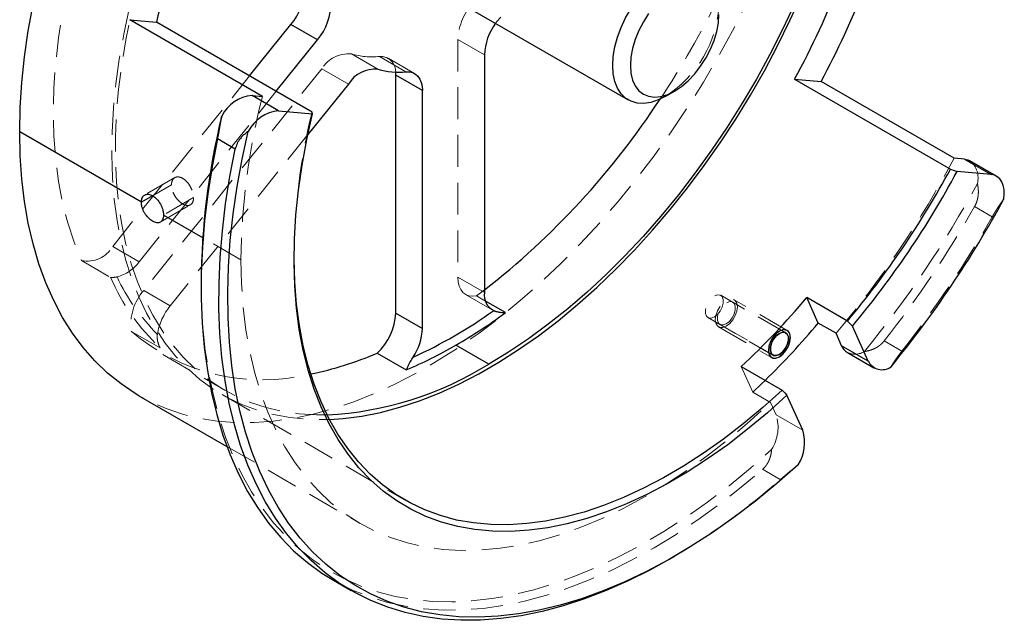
# Model space of a CAD drawing. Header units: millimetres. Extents: x 27 to 218, y 20 to 180.
# Tile 3 of 7: x 27 to 66, y 131 to 155. Entities that reach past the tile are written whole.
import ezdxf

# ---------------------------------------------------------------- set-up
doc = ezdxf.new("R2010")
doc.units = ezdxf.units.MM
doc.linetypes.add('HIDDEN', pattern=[1.905, 1.27, -0.635])

msp = doc.modelspace()

# ---------------------------------------------------------------- linework, layer by layer
at = {"color": 7, "linetype": 'Continuous', "lineweight": 25}
for p, q in [((43.81249989, 155.66026602), (51.2371211, 151.37412343)), ((36.62654356, 151.51489506), (31.3232427, 154.57642548)), ((31.3232427, 154.57642548), (32.38648368, 154.48135571)), ((38.60902336, 150.88916002), (32.38648368, 154.48135571)), ((36.11414759, 152.32942114), (37.76268096, 154.38018099)), ((38.82334114, 153.7678749), (37.76268096, 154.38018099)), ((37.17480776, 151.71711506), (38.82334114, 153.7678749)), ((45.48915469, 153.17185072), (45.48915469, 143.67824042)), ((41.95362078, 152.35544261), (41.94764342, 152.48184078)), ((43.01428095, 151.74313653), (41.95362078, 152.35544261)), ((41.95362078, 142.8618323), (41.95362078, 152.35544261)), ((40.060778, 152.0072242), (38.43762728, 149.98804013)), ((57.88471891, 152.20142925), (64.10725859, 148.60923356)), ((57.88471891, 152.20142925), (58.94795989, 152.10635948)), ((64.25126075, 149.04482906), (58.94795989, 152.10635948)), ((37.26931286, 150.93995472), (36.20865269, 151.5522608)), ((36.20865269, 151.5522608), (36.62654356, 151.51489506)), ((43.01428095, 142.24952622), (43.01428095, 151.74313653)), ((52.73734397, 151.52284665), (53.0908399, 151.72698185)), ((37.26931286, 150.93995472), (38.62516914, 150.81872073)), ((31.7889608, 147.2879286), (26.92760168, 150.09433149)), ((35.54023296, 149.41294231), (34.83312618, 149.82114637)), ((64.66915163, 149.00746332), (64.25126075, 149.04482906)), ((64.66915163, 149.00746332), (65.7298118, 148.39515724)), ((65.94942076, 148.32735986), (64.88876059, 148.93966595)), ((65.7298118, 148.39515724), (64.37395552, 148.51639122)), ((32.23691124, 147.54652489), (31.7889608, 147.2879286)), ((34.24073189, 145.87255128), (32.67284428, 146.77767353)), ((34.17544619, 144.07332163), (34.17544619, 143.8692196)), ((46.33541033, 142.88070397), (45.53720703, 143.34149693)), ((59.99396961, 142.54424233), (58.36762255, 143.4831125)), ((58.82952884, 142.46204232), (58.36762255, 143.4831125)), ((41.95362078, 142.8618323), (43.01428095, 142.24952622)), ((59.53663562, 142.05383826), (58.82952884, 142.46204232)), ((59.76137857, 141.55703115), (59.53663562, 142.05383826)), ((60.82203874, 140.94472507), (60.18974702, 142.34244195)), ((41.20843091, 141.26226198), (42.37015685, 140.59161187)), ((45.66593138, 140.82529945), (44.35278359, 141.58336353)), ((60.82203874, 140.94472507), (59.76137857, 141.55703115)), ((59.99136175, 141.29236988), (61.05202192, 140.68006379)), ((55.75449662, 140.72468045), (57.38084221, 139.78581112)), ((31.69199222, 139.56390094), (35.2014774, 137.53791827)), ((58.20891281, 138.18629302), (57.57662109, 139.5840099)), ((52.91670644, 133.05012035), (53.0934544, 133.15218795)), ((39.45770527, 132.19417707), (40.16481205, 131.78597302))]:
    msp.add_line(p, q, dxfattribs=at)
at = {"color": 7, "linetype": 'HIDDEN', "lineweight": 18}
for p, q in [((44.42849452, 153.78415681), (45.48915469, 153.17185072)), ((44.42849452, 153.78415681), (44.42849452, 144.2905465)), ((40.17643787, 153.20932906), (41.23709804, 152.59702298)), ((42.35916732, 152.49669308), (41.29850715, 153.10899916)), ((42.70355983, 152.42990374), (41.64289966, 153.04220982)), ((39.00011783, 152.61953028), (31.88029579, 143.76253935)), ((39.00011783, 152.61953028), (40.060778, 152.0072242)), ((30.64285893, 145.52319006), (36.11414759, 152.32942114)), ((31.7035191, 144.91088397), (37.17480776, 151.71711506)), ((38.43762728, 149.98804013), (32.94095596, 143.15023327)), ((33.12373838, 148.26989252), (31.91754405, 147.57357135)), ((32.99104233, 147.9818755), (32.23691124, 147.54652489)), ((32.54249326, 146.49101028), (33.74868759, 147.18733144)), ((33.87492581, 147.47162043), (32.67284428, 146.77767353)), ((65.07240631, 147.11729905), (65.77951309, 146.70909499)), ((35.76643645, 144.99178079), (34.24073189, 145.87255128)), ((30.64285893, 145.52319006), (31.7035191, 144.91088397)), ((37.88775679, 145.15506238), (37.88775679, 144.99178076)), ((29.39327547, 144.96236043), (30.55500141, 144.29171032)), ((45.48915469, 143.67824042), (44.42849452, 144.2905465)), ((32.94095596, 143.15023327), (31.88029579, 143.76253935)), ((44.73921564, 143.60377929), (45.79987581, 142.99147321)), ((45.17368439, 143.55135408), (45.48915469, 143.78628069)), ((57.53217191, 142.07273506), (54.93355449, 143.57288496)), ((45.53720703, 143.34149693), (45.17368439, 143.55135408)), ((57.53217191, 142.07273506), (55.41085157, 143.29734723)), ((57.58841734, 142.17016556), (55.467097, 143.39477772)), ((54.42109614, 142.68518488), (57.01971356, 141.18503497)), ((54.89839322, 142.40964714), (57.01971356, 141.18503497)), ((32.53762815, 141.4707881), (31.37590221, 142.14143821)), ((54.84214779, 142.31221664), (56.96346813, 141.08760448)), ((62.1696473, 141.34437367), (61.46254051, 141.75257772)), ((32.64191502, 141.20939378), (35.11678875, 139.78067958)), ((55.75449662, 140.72468045), (56.21640291, 139.70361027)), ((56.92350969, 139.29540621), (56.21640291, 139.70361027)), ((35.01679688, 139.60746981), (42.29999673, 135.40296803)), ((57.14825264, 138.7985991), (56.92350969, 139.29540621)), ((57.14825264, 138.7985991), (58.20891281, 138.18629302)), ((35.2014774, 137.53791827), (40.53082699, 134.46135024)), ((56.60375949, 136.62361813), (57.31086627, 136.21541407))]:
    msp.add_line(p, q, dxfattribs=at)
at = {"color": 7, "linetype": 'HIDDEN', "lineweight": 18, "flags": 128}
for points in [[(39.20877096, 138.79478229), (38.7864529, 138.7946734), (38.09158146, 138.83800658), (37.41818034, 138.93581046), (36.76815837, 139.08780781), (36.14335811, 139.29356777), (35.54555061, 139.55250709), (34.97643043, 139.86389179), (34.43761081, 140.2268392), (33.93061907, 140.64032052), (33.45689236, 141.10316369), (33.01777349, 141.61405672), (32.6145072, 142.17155144), (32.2482366, 142.77406756), (31.9199999, 143.41989719), (31.63072754, 144.10720966), (31.38123949, 144.8340567), (31.17224295, 145.59837799), (31.00433035, 146.39800697), (30.87797765, 147.23067701), (30.79354301, 148.09402782), (30.75126577, 148.98561213), (30.75126577, 149.90290265), (30.79354301, 150.84329922), (30.87797765, 151.80413619), (31.00433035, 152.78268995), (31.17224295, 153.7761867), (31.38123949, 154.78181025), (31.63072754, 155.79671006), (31.9199999, 156.81800929), (32.2482366, 157.84281294), (32.6145072, 158.86821611), (33.01777349, 159.89131218), (33.45689236, 160.90920106), (33.93061907, 161.91899745), (34.43761081, 162.91783896), (34.97643043, 163.90289427), (35.54555061, 164.87137114), (36.14335811, 165.82052431), (36.76815837, 166.7476633), (37.41818034, 167.65016004), (38.09158146, 168.5254563), (38.7864529, 169.37107096), (39.50082496, 170.18460703), (40.23267269, 170.96375846), (40.97992158, 171.70631666), (41.74045347, 172.41017677), (42.51211256, 173.07334361), (43.29271149, 173.69393737), (44.08003757, 174.27019891), (44.87185903, 174.80049475), (45.66593138, 175.28332171)], [(44.94660349, 175.01152348), (44.15235733, 174.48481685), (43.36234351, 173.91216644), (42.57877108, 173.29517355), (41.80383113, 172.63556343), (41.03969056, 171.93518051), (40.2884861, 171.19598324), (39.55231832, 170.4200386), (38.83324571, 169.60951632), (38.13327898, 168.76668283), (37.45437542, 167.89389488), (36.7984334, 166.99359303), (36.1672871, 166.06829472), (35.56270136, 165.12058733), (34.98636675, 164.15312088), (34.43989486, 163.16860065), (33.92481374, 162.16977959), (33.4425637, 161.15945066), (32.99449322, 160.14043899), (32.58185522, 159.11559399), (32.20580354, 158.08778138), (31.8673897, 157.05987518), (31.56756001, 156.03474966), (31.30715286, 155.01527134), (31.08689641, 154.00429092), (30.90740655, 153.00463537), (30.76918519, 152.01909995), (30.67261881, 151.05044048), (30.61797745, 150.10136556), (30.6054139, 149.17452905), (30.63496329, 148.2725226), (30.70654298, 147.39786846), (30.81995283, 146.55301237), (30.97487572, 145.74031676), (31.17087843, 144.96205413), (31.40741291, 144.22040069), (31.68381773, 143.51743028), (31.99932001, 142.8551086), (32.35303751, 142.23528764), (32.74398117, 141.6597006), (33.1710578, 141.12995694), (33.63307319, 140.64753797), (34.12873543, 140.21379265), (34.65665853, 139.82993384), (35.21536628, 139.49703489), (35.80329641, 139.21602669), (36.4188049, 138.98769499), (37.06017065, 138.81267828), (37.72560024, 138.69146593), (38.41323296, 138.62439689), (39.12114602, 138.61165871), (39.30017773, 138.61693655)], [(59.45451362, 168.87171806), (59.43294974, 167.8924759), (59.36831528, 166.89093339), (59.26078164, 165.86974643), (59.11063398, 164.83162304), (58.91827047, 163.77931613), (58.68420122, 162.71561622), (58.40904693, 161.64334406), (58.09353728, 160.56534313), (57.73850893, 159.48447208), (57.34490335, 158.40359719), (56.91376431, 157.32558475), (56.44623513, 156.25329345), (55.9435556, 155.18956682), (55.40705873, 154.13722567), (54.83816723, 153.09906062), (54.23838969, 152.07782469), (53.6093166, 151.07622603), (52.95261617, 150.09692068), (52.27002984, 149.14250559), (51.56336771, 148.2155117), (50.83450372, 147.31839723), (50.08537068, 146.45354116), (49.31795516, 145.62323694), (48.53429221, 144.82968639), (47.73645997, 144.07499386), (46.92657413, 143.36116065), (46.10678238, 142.69007973), (45.27925865, 142.06353069), (44.44619738, 141.48317501), (43.60980771, 140.95055169), (42.77230759, 140.46707316), (41.93591792, 140.03402152), (41.10285665, 139.65254514), (40.27533292, 139.32365562), (39.45554117, 139.04822513), (38.64565533, 138.82698405), (37.84782309, 138.66051908), (37.06416014, 138.54927165), (36.29674462, 138.49353677), (35.54761158, 138.49346224), (34.81874759, 138.54904826), (34.11208546, 138.66014742), (33.42949913, 138.8264651), (32.7727987, 139.04756027), (32.14372561, 139.32284662), (31.69199222, 139.56390094)], [(29.39327547, 158.0731089), (29.09834448, 157.00468666), (28.84721896, 155.94396804), (28.6406795, 154.89425013), (28.47936809, 153.85879586), (28.36378617, 152.84082382), (28.29429299, 151.84349824), (28.27110457, 150.86991919), (28.29429299, 149.92311292), (28.36378617, 149.00602246), (28.47936809, 148.12149847), (28.6406795, 147.27229039), (28.84721896, 146.46103788), (29.09834448, 145.6902626), (29.39327547, 144.96236043)], [(45.93889796, 154.43272255), (46.00481132, 154.52028561), (46.14426832, 154.68178537)], [(35.76643645, 144.99178079), (35.7885238, 144.02608145), (35.85472588, 143.08850665), (35.96486286, 142.18160304), (36.11863559, 141.30783393), (36.3156264, 140.46957266), (36.55530021, 139.66909611), (36.83700602, 138.90857853), (37.15997868, 138.19008563), (37.52334091, 137.51556898), (37.92610577, 136.8868607), (38.36717926, 136.30566848), (38.84536334, 135.77357095), (39.35935917, 135.29201339), (39.90777063, 134.86230381), (40.48910814, 134.48560938), (41.10179266, 134.16295328), (41.74416004, 133.89521191), (42.41446546, 133.6831125), (43.11088826, 133.52723115), (43.83153681, 133.42799127), (44.57445369, 133.38566242), (45.337621, 133.40035956), (46.11896582, 133.47204278), (46.91636586, 133.60051737), (47.72765524, 133.78543438), (48.55063034, 134.02629152), (49.38305578, 134.32243459), (50.22267055, 134.6730592), (51.06719409, 135.07721298), (51.91433251, 135.53379819), (52.7617848, 136.04157463), (53.60724914, 136.5991631), (54.44842907, 137.20504908), (55.28303978, 137.85758685), (56.1088143, 138.555004), (56.92350969, 139.29540621)], [(34.17544619, 144.07332163), (34.18854424, 143.29128734), (34.24342966, 142.31506754), (34.34098911, 141.36779556), (34.48098852, 140.45174415), (34.66309201, 139.56911115), (34.88686266, 138.72201419), (35.15176359, 137.91248567), (35.45715924, 137.14246784), (35.8023169, 136.41380817), (36.18640844, 135.72825488), (36.60851233, 135.08745278), (37.06761585, 134.49293932), (37.56261751, 133.94614087), (38.09232965, 133.44836934), (38.65548139, 133.000819), (39.25072158, 132.60456363), (39.8766221, 132.26055395), (40.53168126, 131.96961531), (41.21432741, 131.73244576), (41.92292272, 131.54961431), (42.6557671, 131.42155963), (43.41110229, 131.34858894), (44.18711603, 131.33087733), (44.9819465, 131.36846729), (45.79368669, 131.46126862), (46.62038906, 131.60905868), (47.46007013, 131.81148289), (48.31071532, 132.06805557), (49.17028371, 132.37816115), (50.036713, 132.74105561), (50.9079244, 133.15586828), (51.78182768, 133.62160392), (52.65632613, 134.13714512), (53.52932161, 134.70125497), (54.3987196, 135.31258004), (55.2624342, 135.9696536), (56.11839314, 136.67089918), (56.96454278, 137.41463432)], [(44.42849452, 144.2905465), (44.44180645, 144.10478984), (44.48140809, 143.93906553), (44.5463054, 143.79753345), (44.63486938, 143.68374623), (44.74487695, 143.60056005), (44.8735668, 143.550063), (45.01770866, 143.53352262), (45.17368439, 143.55135408)], [(54.67732531, 142.71055776), (54.80127076, 142.8073472), (54.91026655, 142.94293693), (54.99116619, 143.10097282), (55.03421199, 143.26239342), (55.03421199, 143.40772901), (54.99116619, 143.51944998), (54.91026655, 143.58408114), (54.80127076, 143.59382701), (54.67732531, 143.54751209), (54.55337987, 143.45072265), (54.44438408, 143.31513292), (54.36348444, 143.15709702), (54.32043864, 142.99567643), (54.32043864, 142.85034083), (54.36348444, 142.73861986), (54.44438408, 142.6739887), (54.55337987, 142.66424284), (54.67732531, 142.71055776)], [(55.15462239, 142.34315918), (55.2911899, 142.44697564), (55.41438923, 142.59058527), (55.51216077, 142.75993054), (55.57493396, 142.93843477), (55.59656413, 143.10862472), (55.57493396, 143.25384101), (55.51216077, 143.35986885), (55.41438923, 143.41632951), (55.2911899, 143.41769622), (55.15462239, 143.36383519), (55.01805488, 143.26001873), (54.89485556, 143.1164091), (54.79708402, 142.94706383), (54.73431082, 142.7685596), (54.71268065, 142.59836965), (54.73431082, 142.45315336), (54.79708402, 142.34712552), (54.89485556, 142.29066486), (55.01805488, 142.28929815), (55.15462239, 142.34315918)], [(55.15462239, 142.43502002), (55.27856783, 142.53180946), (55.38756362, 142.66739919), (55.46846327, 142.82543508), (55.51150906, 142.98685568), (55.51150906, 143.13219127), (55.46846327, 143.24391225), (55.38756362, 143.3085434), (55.27856783, 143.31828927), (55.15462239, 143.27197435), (55.03067695, 143.17518491), (54.92168116, 143.03959518), (54.84078152, 142.88155929), (54.79773572, 142.72013869), (54.79773572, 142.5748031), (54.84078152, 142.46308212), (54.92168116, 142.39845097), (55.03067695, 142.3887051), (55.15462239, 142.43502002)], [(56.70654043, 140.17507726), (56.55281199, 140.02505048), (56.21640291, 139.70361027)], [(39.45770527, 132.19417707), (39.61048541, 132.10806764), (40.25160124, 131.78968832), (40.92090188, 131.52432759), (41.61680942, 131.31261105), (42.33768321, 131.15503784), (43.08182375, 131.05197945), (43.84747667, 131.00367884), (44.63283692, 131.01024988), (45.43605294, 131.07167709), (46.25523111, 131.18781565), (47.08844016, 131.35839174), (47.93371576, 131.58300323), (48.78906511, 131.86112059), (49.65247168, 132.19208812), (50.52189992, 132.57512556), (51.39530011, 133.00932988), (52.27061316, 133.4936774), (53.14577545, 134.02702625), (54.01872374, 134.60811903), (54.8874, 135.23558577), (55.74975627, 135.90794718), (56.60375949, 136.62361813)]]:
    msp.add_lwpolyline(points, dxfattribs=at)
at = {"color": 7, "linetype": 'Continuous', "lineweight": 25, "flags": 128}
for points in [[(52.73734397, 151.52284665), (52.7369992, 151.52264758), (52.43510383, 151.37330073), (52.13935419, 151.27686139), (51.85577088, 151.2352928), (51.59012683, 151.24944117), (51.3478298, 151.31901848), (51.13381225, 151.44260835), (50.95243096, 151.61769483), (50.80737834, 151.84071367), (50.70160723, 152.10712486), (50.63727083, 152.41150502), (50.61567885, 152.74765785), (50.63727083, 153.10874026), (50.70160723, 153.48740164), (50.80737834, 153.87593355), (50.95243096, 154.26642658), (51.13381225, 154.65093144), (51.3478298, 155.02162071), (51.59012683, 155.37094822), (51.85577088, 155.69180268), (52.13935419, 155.97765242), (52.43510383, 156.22267835), (52.7369992, 156.42189246)], [(39.30017773, 138.61693655), (39.84735992, 138.65328699), (40.58984399, 138.74916535), (41.34652206, 138.89902567), (42.11527826, 139.10244891), (42.89396298, 139.35886625), (43.6803988, 139.66756069), (44.47238666, 140.02766903), (45.26771197, 140.43818433), (46.0641508, 140.89795868), (46.85947611, 141.40570644), (47.65146397, 141.96000782), (48.43789979, 142.55931285), (49.2165845, 143.20194574), (49.98534071, 143.88610952), (50.74201878, 144.6098911), (51.48450285, 145.37126661), (52.21071675, 146.16810705), (52.91862981, 146.99818426), (53.60626253, 147.85917713), (54.27169212, 148.74867813), (54.91305787, 149.66419998), (55.52856636, 150.60318265), (56.11649649, 151.56300053), (56.67520424, 152.54096971), (57.20312734, 153.53435556), (57.69878958, 154.54038033), (58.16080497, 155.55623092)], [(26.92760168, 150.09433149), (26.94916556, 151.07357365), (27.01380002, 152.07511616), (27.12133366, 153.09630312), (27.27148132, 154.13442651), (27.46384483, 155.18673342)], [(57.87497041, 155.1994201), (57.40124369, 154.18962371), (56.89425196, 153.1907822), (56.35543234, 152.20572688), (55.78631216, 151.23725002), (55.18850466, 150.28809685), (54.56370439, 149.36095786), (53.91368242, 148.45846112), (53.24028131, 147.58316486), (52.54540987, 146.7375502), (51.83103781, 145.92401412), (51.09919008, 145.14486269), (50.35194119, 144.4023045), (49.5914093, 143.69844439), (48.81975021, 143.03527755), (48.03915128, 142.41468379), (47.2518252, 141.83842225), (46.46000374, 141.30812641), (45.66593138, 140.82529945)], [(52.05148524, 154.81981567), (51.84055259, 154.49001221), (51.66039908, 154.14243456), (51.5154607, 153.78564123), (51.40930631, 153.42841764), (51.34454978, 153.07955984), (51.32278563, 152.74765785), (51.34454978, 152.44088421), (51.40930631, 152.1667927), (51.5154607, 151.93213237), (51.66039908, 151.74268133), (51.84055259, 151.60310449), (52.05148524, 151.5168387), (52.28800318, 151.48600811), (52.54428256, 151.51137187), (52.81401291, 151.59230544), (53.09055259, 151.72681596), (53.36709226, 151.91159135), (53.63682262, 152.14208182), (53.89310199, 152.41261192), (54.12961993, 152.71652032), (54.34055259, 153.04632377), (54.52070609, 153.39390142), (54.66564448, 153.75069476), (54.77179887, 154.10791834), (54.8365554, 154.45677615), (54.85831954, 154.78867813)], [(42.35916732, 152.49669308), (42.49862432, 152.49620694), (42.62627649, 152.46614661), (42.73935887, 152.40716319), (42.83542208, 152.32053428), (42.91238538, 152.20813625), (42.96858175, 152.07240367), (43.00279395, 151.91627652), (43.01428095, 151.74313653)], [(57.57662109, 139.5840099), (56.79718956, 138.88212496), (56.00725179, 138.22243359), (55.20904681, 137.60680563), (54.4048371, 137.03698604), (53.59690213, 136.51458995), (52.78753194, 136.04109804), (51.97902065, 135.61785242), (51.17365992, 135.24605273), (50.37373251, 134.92675283), (49.58150576, 134.66085774), (48.79922518, 134.44912113), (48.0291081, 134.29214316), (47.27333736, 134.19036877), (46.53405517, 134.14408643), (45.81335695, 134.15342733), (45.1132855, 134.21836498), (44.43582511, 134.33871534), (43.78289601, 134.51413727), (43.15634888, 134.74413355), (42.55795963, 135.02805227), (41.98942436, 135.36508868), (41.45235454, 135.75428747), (40.94827248, 136.19454549), (40.47860695, 136.68461484), (40.04468919, 137.22310646), (39.64774912, 137.80849403), (39.28891184, 138.4391183), (38.96919446, 139.11319181), (38.68950318, 139.82880393), (38.45063078, 140.58392631), (38.25325432, 141.3764186), (38.09793327, 142.20403454), (37.98510785, 143.06442829), (37.91509789, 143.95516113), (37.8881018, 144.87370832), (37.90419611, 145.8174663), (37.9633352, 146.78376005), (38.06535145, 147.76985067), (38.2099557, 148.77294315), (38.39673807, 149.79019428), (38.62516914, 150.81872073)], [(38.62516914, 150.81872073), (38.61610929, 150.85821765), (38.60902336, 150.88916002)], [(31.69199222, 139.56390094), (31.54394807, 139.65159414), (30.97505657, 140.03293104), (30.4385597, 140.4658461), (29.93588017, 140.94919129), (29.46835099, 141.48168488), (29.03721195, 142.06191479), (28.64360637, 142.68834235), (28.28857802, 143.35930639), (27.97306837, 144.07302763), (27.69791408, 144.82761341), (27.46384483, 145.62106271), (27.27148132, 146.45127144), (27.12133366, 147.31603804), (27.01380002, 148.2130693), (26.94916556, 149.13998646), (26.92760168, 150.09433149)], [(58.02520295, 136.80232824), (57.17905331, 136.0585931), (56.32309437, 135.35734752), (55.45937977, 134.70027395), (54.58998178, 134.08894889), (53.7169863, 133.52483904), (52.84248786, 133.00929784), (51.96858458, 132.5435622), (51.09737317, 132.12874953), (50.23094388, 131.76585507), (49.37137549, 131.45574949), (48.52073031, 131.1991768), (47.68104923, 130.9967526), (46.85434687, 130.84896254), (46.04260667, 130.7561612), (45.2477762, 130.71857125), (44.47176246, 130.73628286), (43.71642728, 130.80925354), (42.98358289, 130.93730823), (42.27498758, 131.12013967), (41.59234143, 131.35730923), (40.93728227, 131.64824786), (40.31138175, 131.99225755), (39.71614156, 132.38851292), (39.15298982, 132.83606326), (38.62327768, 133.33383479), (38.12827603, 133.88063324), (37.6691725, 134.4751467), (37.24706861, 135.11594879), (36.86297707, 135.80150208), (36.51781941, 136.53016176), (36.21242376, 137.30017958), (35.94752283, 138.1097081), (35.72375218, 138.95680506), (35.54164869, 139.83943807), (35.40164928, 140.75548948), (35.30408983, 141.70276145), (35.24920441, 142.67898126), (35.23712471, 143.68180671), (35.26787971, 144.70883179), (35.34139562, 145.75759241), (35.45749606, 146.82557235), (35.61590247, 147.91020925), (35.81623481, 149.00890081), (36.05801241, 150.11901101)], [(34.83312618, 149.82114637), (34.61937621, 148.71734889), (34.44708938, 147.62666199), (34.31667186, 146.55165702), (34.22843111, 145.49486839), (34.18257518, 144.45878754), (34.17921217, 143.44585708), (34.21835001, 142.45846507), (34.29989643, 141.49893935), (34.42365918, 140.56954205), (34.58934648, 139.6724643), (34.79656771, 138.80982099), (35.04483433, 137.98364588), (35.33356105, 137.19588672), (35.66206717, 136.44840069), (36.02957821, 135.74295005), (36.43522775, 135.08119794), (36.87805944, 134.46470448), (37.35702928, 133.8949231), (37.87100807, 133.37319708), (38.41878407, 132.90075642), (38.99906587, 132.47871495), (39.45770527, 132.19417707)], [(52.91670644, 133.05012035), (52.10240689, 132.60112582), (51.2290067, 132.16692151), (50.35957846, 131.78388407), (49.49617189, 131.45291653), (48.64082254, 131.17479918), (47.79554695, 130.95018768), (46.96233789, 130.77961159), (46.14315972, 130.66347304), (45.3399437, 130.60204583), (44.55458346, 130.59547478), (43.78893053, 130.64377539), (43.04478999, 130.74683379), (42.3239162, 130.90440699), (41.62800866, 131.11612353), (40.95870802, 131.38148426), (40.31759219, 131.69986358), (39.70617265, 132.07051089), (39.12589086, 132.49255237), (38.57811485, 132.96499302), (38.06413607, 133.48671904), (37.58516622, 134.05650043), (37.14233453, 134.67299389), (36.73668499, 135.334746), (36.36917395, 136.04019664), (36.04066783, 136.78768266), (35.75194111, 137.57544182), (35.50367449, 138.40161694), (35.29645326, 139.26426024), (35.13076596, 140.161338), (35.00700321, 141.0907353), (34.92545679, 142.05026102), (34.88631895, 143.03765303), (34.88968196, 144.05058348), (34.93553789, 145.08666434), (35.02377864, 146.14345297), (35.15419616, 147.21845793), (35.32648299, 148.30914483), (35.54023296, 149.41294231)], [(64.66915163, 149.00746332), (64.80261074, 148.97909662), (64.88876059, 148.93966595)], [(64.10725859, 148.60923356), (64.25642466, 148.5573077), (64.37395552, 148.51639122)], [(66.24421083, 147.41991), (66.25990922, 147.61480542), (66.25096418, 147.79607065), (66.21758357, 147.95949322), (66.16054314, 148.10127535), (66.08116846, 148.21812212), (65.98130413, 148.30731813), (65.86327092, 148.36679053), (65.7298118, 148.39515724)], [(57.38084221, 139.78581112), (56.60950082, 139.09202007), (55.82781177, 138.43994849), (55.03798483, 137.83143975), (54.24225282, 137.26821409), (53.44286523, 136.7518637), (52.64208187, 136.28384829), (51.84216653, 135.8654909), (51.04538052, 135.49797421), (50.25397631, 135.18233717), (49.47019115, 134.91947207), (48.69624078, 134.71012202), (47.93431309, 134.55487884), (47.18656203, 134.45418138), (46.45510144, 134.40831432), (45.74199912, 134.41740732), (45.04927098, 134.48143468), (44.37887532, 134.60021539), (43.73270732, 134.77341367), (43.11259365, 135.00053989), (42.52028734, 135.28095198), (41.95746281, 135.61385723), (41.42571114, 135.99831454), (40.92653556, 136.43323706), (40.46134721, 136.9173953), (40.03146116, 137.44942055), (39.63809266, 138.02780883), (39.28235376, 138.65092505), (38.9652501, 139.3170077), (38.68767812, 140.02417379), (38.45042251, 140.77042421), (38.25415396, 141.55364936), (38.09942733, 142.37163508), (37.98668001, 143.22206898), (37.91623074, 144.10254693), (37.88827867, 145.01057987), (37.88792195, 145.07370769)], [(60.18974702, 142.34244195), (60.08002242, 142.45554114), (59.99396961, 142.54424233)], [(57.27594274, 141.11854701), (57.41251024, 141.22236347), (57.53570957, 141.3659731), (57.63348111, 141.53531837), (57.69625431, 141.7138226), (57.71788447, 141.88401255), (57.69625431, 142.02922884), (57.63348111, 142.13525668), (57.53570957, 142.19171734), (57.41251024, 142.19308405), (57.27594274, 142.13922302), (57.13937523, 142.03540656), (57.0161759, 141.89179693), (56.91840436, 141.72245166), (56.85563117, 141.54394743), (56.834001, 141.37375748), (56.85563117, 141.22854119), (56.91840436, 141.12251335), (57.0161759, 141.06605269), (57.13937523, 141.06468598), (57.27594274, 141.11854701)], [(57.27594274, 141.21040785), (57.39988818, 141.30719729), (57.50888397, 141.44278702), (57.58978361, 141.60082291), (57.63282941, 141.76224351), (57.63282941, 141.9075791), (57.58978361, 142.01930008), (57.50888397, 142.08393123), (57.39988818, 142.0936771), (57.27594274, 142.04736218), (57.15199729, 141.95057274), (57.0430015, 141.81498301), (56.96210186, 141.65694712), (56.91905606, 141.49552652), (56.91905606, 141.35019093), (56.96210186, 141.23846995), (57.0430015, 141.1738388), (57.15199729, 141.16409293), (57.27594274, 141.21040785)], [(57.27594274, 141.21040785), (57.15199729, 141.16409293), (57.0430015, 141.1738388), (56.96210186, 141.23846995), (56.91905606, 141.35019093), (56.91905606, 141.49552652), (56.96210186, 141.65694712), (57.0430015, 141.81498301), (57.15199729, 141.95057274), (57.27594274, 142.04736218), (57.39988818, 142.0936771), (57.50888397, 142.08393123), (57.58978361, 142.01930008), (57.63282941, 141.9075791), (57.63282941, 141.76224351), (57.58978361, 141.60082291), (57.50888397, 141.44278702), (57.39988818, 141.30719729), (57.27594274, 141.21040785)], [(57.38084221, 139.78581112), (57.49038922, 139.6728937), (57.57662109, 139.5840099)]]:
    msp.add_lwpolyline(points, dxfattribs=at)
at = {"color": 7, "linetype": 'Continuous', "lineweight": 18, "flags": 128}
msp.add_lwpolyline([(57.27594274, 141.11854701), (57.10681895, 141.0597611), (56.96344274, 141.08761914), (56.86764181, 141.19788001), (56.834001, 141.37375748), (56.86764181, 141.58847581), (56.96344274, 141.80934607), (57.10681895, 142.00274278), (57.27594274, 142.13922302), (57.44506652, 142.19800894), (57.58844274, 142.17015089), (57.68424366, 142.05989002), (57.71788447, 141.88401255), (57.68424366, 141.66929422), (57.58844274, 141.44842396), (57.44506652, 141.25502726), (57.27594274, 141.11854701)], dxfattribs=at)
at = {"color": 7, "linetype": 'Continuous', "lineweight": 25}
for centre, radius, start, end in [((65.45322611, 146.36221953), 34.04893283, 152.117001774, 166.204632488), ((27.90192342, 168.55230668), 34.15141605, 331.394510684, 346.194129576), ((26.21234329, 169.5353249), 37.08624314, 331.968449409, 344.871248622), ((36.09976853, 155.79987958), 2.18650906, 319.511214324, 2.679294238), ((37.1604287, 155.1875735), 2.18650906, 319.511214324, 2.679294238), ((47.79007478, 153.06177614), 2.30355154, 143.477054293, 177.261093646), ((41.11936091, 151.36389196), 1.23873893, 84.54603495, 148.711708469), ((42.04552996, 155.31369902), 2.83441192, 253.427980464, 276.352983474), ((36.34972523, 150.04000131), 1.51882528, 95.329466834, 152.924462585), ((26.22230208, 168.57909853), 31.39897173, 307.851289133, 326.840519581), ((62.88944817, 143.90840782), 28.71447556, 166.254347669, 179.670935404), ((37.4103854, 149.42769523), 1.51882528, 95.329466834, 152.924462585), ((32.32171661, 165.73893469), 36.10744161, 320.030492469, 331.679112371), ((32.26853368, 165.77004023), 36.44786024, 320.001302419, 331.746145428), ((28.55262216, 167.91387338), 42.90289491, 320.661744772, 331.465846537), ((46.20138966, 143.59322775), 0.7172906, 173.193354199, 241.897250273), ((34.18488323, 163.77502285), 31.56844162, 313.099316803, 319.999745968), ((39.60703049, 142.98166994), 2.34964829, 312.964805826, 357.076510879), ((34.53138284, 158.86797511), 19.53112172, 294.529410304, 305.465213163), ((33.37502697, 160.52345323), 21.89150836, 300.096763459, 306.301045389), ((32.58981137, 164.69149059), 34.38998609, 314.529133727, 319.729797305), ((40.79977942, 142.33451627), 2.21613185, 326.133977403, 357.802131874), ((35.82956054, 153.77404256), 13.61899041, 281.531707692, 293.26308522), ((35.35380461, 157.09574104), 17.93364097, 293.031658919, 300.118707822), ((60.28171898, 141.7769372), 0.56490071, 202.909871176, 239.069567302), ((38.48150408, 152.38986031), 13.61451664, 273.062111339, 301.85041661), ((61.37428942, 141.21751321), 0.61594982, 206.287395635, 305.78423371), ((56.59674812, 137.69611916), 1.68503573, 327.965591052, 16.911737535)]:
    msp.add_arc(centre, radius, start, end, dxfattribs=at)
at = {"color": 7, "linetype": 'HIDDEN', "lineweight": 18}
for centre, radius, start, end in [((22.18324666, 171.61057592), 36.43988484, 326.323908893, 333.681467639), ((46.76410346, 153.66789283), 2.3385009, 135.940725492, 177.150233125), ((50.27042103, 155.39619528), 4.59222587, 302.492925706, 357.512450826), ((40.05870074, 151.97619804), 1.23873893, 84.54603495, 148.711708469), ((40.98486979, 155.92600511), 2.83441192, 253.427980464, 276.352983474), ((41.33826266, 152.50062648), 0.60967026, 358.234272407, 93.738808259), ((62.75677451, 144.75122395), 26.99141004, 165.48780508, 179.489353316), ((62.55241997, 144.96780575), 24.66472537, 166.109104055, 179.753990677), ((29.74842403, 167.22781967), 39.00085754, 319.798888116, 332.210775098), ((64.33479208, 148.25809922), 0.87830195, 345.097104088, 50.896240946), ((27.49196199, 168.52617946), 42.90289491, 320.661744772, 331.465846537), ((27.35233568, 168.60186512), 43.4095647, 321.792528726, 330.335062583), ((28.05944246, 168.19366106), 43.4095647, 321.792528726, 330.335062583), ((29.6361411, 146.09374408), 1.15715715, 257.884604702, 330.457745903), ((30.43209503, 145.8227816), 1.564633, 284.203204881, 324.350948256), ((38.3953446, 147.69494791), 8.5471052, 203.464094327, 226.737248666), ((38.3888026, 147.91531751), 8.38896543, 205.483337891, 224.718005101), ((33.46096183, 142.38170712), 2.09885749, 138.860310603, 186.573405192), ((34.82761416, 141.61459687), 2.43262375, 140.856298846, 170.581314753), ((36.62512741, 148.2507415), 8.05468509, 229.330225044, 283.841727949), ((60.2984689, 141.92747291), 0.70545777, 244.193685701, 302.142980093), ((55.53608795, 138.30842524), 1.68503573, 327.965591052, 16.911737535), ((38.69661131, 157.4236035), 28.21839446, 300.260348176, 311.273161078)]:
    msp.add_arc(centre, radius, start, end, dxfattribs=at)
at = {"color": 7, "linetype": 'Continuous', "lineweight": 25}
for points, knots in [([(34.83312618, 149.82114637), (34.83735932, 149.84132514), (34.8458135, 149.88162497), (34.85850483, 149.94392742), (34.87115032, 150.00734964), (34.88374749, 150.0720182), (34.89628829, 150.1378709), (34.90876598, 150.20489748), (34.92617994, 150.30057179), (34.94812125, 150.4256546), (34.97384803, 150.57977287), (34.9894312, 150.68024593), (34.99735224, 150.7313171)], [0, 0, 0, 0, 0.07073061, 0.1412589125, 0.2118221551, 0.2826575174, 0.3539997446, 0.426078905, 0.4991183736, 0.6618087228, 0.8280950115, 1, 1, 1, 1]), ([(36.05801241, 150.11901101), (36.03591333, 150.10378261), (35.99217091, 150.07363985), (35.93052411, 150.02499377), (35.87277692, 149.97447838), (35.81915866, 149.92184289), (35.76961773, 149.86717949), (35.71522238, 149.79924888), (35.65931568, 149.71681604), (35.60702537, 149.61851616), (35.56590589, 149.51729366), (35.54878497, 149.44770321), (35.54023296, 149.41294231)], [0, 0, 0, 0, 0.0869883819, 0.1721827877, 0.2558183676, 0.3381429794, 0.4194157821, 0.4999053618, 0.6277986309, 0.7529549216, 0.8765993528, 1, 1, 1, 1]), ([(31.7889608, 147.2879286), (31.78922344, 147.3012414), (31.78974608, 147.32773387), (31.79404589, 147.36519173), (31.80092786, 147.4005839), (31.81063398, 147.43377592), (31.82919832, 147.47998806), (31.86274207, 147.53281996), (31.91940303, 147.57912184), (31.98783121, 147.60500588), (32.09137904, 147.60973699), (32.23714172, 147.5601516), (32.40951688, 147.41974563), (32.53050552, 147.2528555), (32.59332897, 147.12440809), (32.62246404, 147.04957473), (32.6426506, 146.98685726), (32.65928401, 146.91865556), (32.67077191, 146.84584122), (32.67215186, 146.80044983), (32.67284428, 146.77767353)], [0, 0, 0, 0, 0.0252478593, 0.0502432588, 0.0751422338, 0.1001026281, 0.1252811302, 0.1879638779, 0.2504397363, 0.313075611, 0.3756207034, 0.5001897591, 0.6247375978, 0.7492393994, 0.8118176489, 0.8432046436, 0.874400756, 0.9164566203, 0.9580799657, 1, 1, 1, 1]), ([(32.67284428, 146.77767353), (32.67259612, 146.7643691), (32.67210229, 146.73789326), (32.66803246, 146.70056816), (32.66150876, 146.66538282), (32.65229584, 146.63247552), (32.63465065, 146.58679399), (32.6027106, 146.53488788), (32.54840231, 146.48994417), (32.48233602, 146.46542363), (32.38144511, 146.46222631), (32.23732607, 146.51276057), (32.06300278, 146.65204191), (31.93809041, 146.81666691), (31.87252114, 146.9435292), (31.84199593, 147.01756005), (31.82078707, 147.07968736), (31.80327377, 147.14738111), (31.79115323, 147.21983023), (31.78969334, 147.26517547), (31.7889608, 147.2879286)], [0, 0, 0, 0, 0.0252478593, 0.0502432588, 0.0751422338, 0.1001026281, 0.1252811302, 0.1879638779, 0.2504397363, 0.313075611, 0.3756207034, 0.5001897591, 0.6247375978, 0.7492393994, 0.8118176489, 0.8432046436, 0.874400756, 0.9164566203, 0.9580799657, 1, 1, 1, 1]), ([(45.8635069, 142.96050265), (45.87420638, 142.95638121), (45.89600143, 142.94798575), (45.93356402, 142.93606287), (45.97538589, 142.92463727), (46.02183696, 142.91397543), (46.09274874, 142.90060781), (46.19560282, 142.88662016), (46.28733334, 142.88273843), (46.33541033, 142.88070397)], [0, 0, 0, 0, 0.0925349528, 0.1884956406, 0.2881608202, 0.3917793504, 0.4995727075, 0.7377204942, 1, 1, 1, 1]), ([(42.37015685, 140.59161187), (42.38016106, 140.61251395), (42.39968283, 140.65330132), (42.42989703, 140.71557852), (42.45986851, 140.77625239), (42.49562966, 140.84682051), (42.53794992, 140.92680844), (42.58745574, 141.01538415), (42.62280522, 141.07209802), (42.63992874, 141.09957059)], [0, 0, 0, 0, 0.1344508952, 0.2623613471, 0.3838728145, 0.4991503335, 0.6769471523, 0.8435110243, 1, 1, 1, 1])]:
    msp.add_open_spline(points, degree=3, knots=knots, dxfattribs=at)
at = {"color": 7, "linetype": 'HIDDEN', "lineweight": 18}
for points, knots in [([(32.99104233, 147.9818755), (32.99104233, 148.04930389), (33.00288642, 148.10903399), (33.04844725, 148.20771615), (33.08211858, 148.24585992), (33.16534539, 148.29391772), (33.21548762, 148.3039729), (33.32302371, 148.2941874), (33.38152768, 148.27423225), (33.49681121, 148.20777347), (33.55439162, 148.16093756), (33.66020321, 148.04740734), (33.70808387, 147.98139364), (33.78892275, 147.837562), (33.82053969, 147.76218473), (33.86375804, 147.6121844), (33.87492581, 147.53904881), (33.87492581, 147.47162043)], [0, 0, 0, 0, 0.125, 0.125, 0.25, 0.25, 0.375, 0.375, 0.5, 0.5, 0.625, 0.625, 0.75, 0.75, 0.875, 0.875, 1, 1, 1, 1]), ([(33.87492581, 147.47162043), (33.87492581, 147.40419204), (33.86378017, 147.34486515), (33.82062433, 147.24757135), (33.78864232, 147.21040281), (33.70879962, 147.16429861), (33.66035262, 147.15522207), (33.55520755, 147.16638788), (33.49740873, 147.1867501), (33.38212978, 147.25321153), (33.32385467, 147.29964639), (33.21564392, 147.41179161), (33.16609023, 147.47683949), (33.08182751, 147.61869459), (33.04853644, 147.6931054), (33.00290995, 147.84171554), (32.99104233, 147.91444712), (32.99104233, 147.9818755)], [0, 0, 0, 0, 0.125, 0.125, 0.25, 0.25, 0.375, 0.375, 0.5, 0.5, 0.625, 0.625, 0.75, 0.75, 0.875, 0.875, 1, 1, 1, 1]), ([(65.18355066, 148.03221608), (65.1894273, 148.00563282), (65.20105938, 147.95301452), (65.21306528, 147.87371635), (65.22079026, 147.79530466), (65.22388123, 147.71771135), (65.22244159, 147.6409776), (65.2152245, 147.55010857), (65.19881602, 147.44615654), (65.16835683, 147.33117819), (65.12735014, 147.22072901), (65.09070887, 147.15175301), (65.07240631, 147.11729905)], [0, 0, 0, 0, 0.0869883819, 0.1721827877, 0.2558183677, 0.3381429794, 0.4194157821, 0.4999053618, 0.6277986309, 0.7529549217, 0.8765993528, 1, 1, 1, 1]), ([(65.77951309, 146.70909499), (65.79062842, 146.72847532), (65.8128273, 146.76718055), (65.84659506, 146.82462157), (65.88057761, 146.88137828), (65.91480747, 146.93740153), (65.94926332, 146.99267778), (65.98393848, 147.0471828), (66.03289547, 147.12257271), (66.09579606, 147.21616109), (66.17165289, 147.32386399), (66.21975844, 147.38754201), (66.24421083, 147.41991)], [0, 0, 0, 0, 0.07073061, 0.1412589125, 0.2118221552, 0.2826575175, 0.3539997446, 0.4260789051, 0.4991183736, 0.6618087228, 0.8280950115, 1, 1, 1, 1]), ([(30.55500141, 144.29171032), (30.5612456, 144.28974678), (30.57343023, 144.28591521), (30.59611703, 144.28315233), (30.62117133, 144.28237732), (30.65406471, 144.28362315), (30.6971142, 144.28780995), (30.75221408, 144.29557439), (30.79518197, 144.30258224), (30.81599591, 144.30597688)], [0, 0, 0, 0, 0.1344508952, 0.2623613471, 0.3838728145, 0.4991503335, 0.6769471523, 0.8435110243, 1, 1, 1, 1]), ([(32.42778499, 142.01269013), (32.42573959, 141.99576177), (32.42157307, 141.96127833), (32.42034183, 141.90780616), (32.42279674, 141.85215877), (32.42948316, 141.79440679), (32.4448642, 141.71161027), (32.47644352, 141.60118544), (32.51658799, 141.51562912), (32.53762815, 141.4707881)], [0, 0, 0, 0, 0.0925349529, 0.1884956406, 0.2881608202, 0.3917793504, 0.4995727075, 0.7377204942, 1, 1, 1, 1]), ([(61.46254051, 141.75257772), (61.44869069, 141.73563093), (61.42103067, 141.70178581), (61.37585495, 141.65449722), (61.32813934, 141.60996216), (61.27762617, 141.56843012), (61.22440598, 141.52985306), (61.16847262, 141.49426663), (61.08621293, 141.44851423), (60.97367855, 141.39909708), (60.82741477, 141.35405236), (60.72556652, 141.33820226), (60.67379634, 141.33014555)], [0, 0, 0, 0, 0.07073061, 0.1412589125, 0.2118221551, 0.2826575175, 0.3539997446, 0.426078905, 0.4991183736, 0.6618087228, 0.8280950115, 1, 1, 1, 1]), ([(61.73445652, 140.71783946), (61.74254776, 140.73199211), (61.75856338, 140.76000554), (61.7854848, 140.8046606), (61.81418921, 140.85065222), (61.84487787, 140.89818358), (61.87747587, 140.94718818), (61.91883022, 141.00767699), (61.97019451, 141.08052035), (62.03311908, 141.16660636), (62.09939235, 141.25456973), (62.14624439, 141.31445872), (62.1696473, 141.34437367)], [0, 0, 0, 0, 0.08698838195, 0.17218278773, 0.25581836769, 0.33814297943, 0.41941578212, 0.49990536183, 0.62779863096, 0.75295492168, 0.87659935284, 1, 1, 1, 1]), ([(56.96454278, 137.41463432), (56.96208785, 137.38802229), (56.95722861, 137.33534705), (56.94502668, 137.25815372), (56.92930143, 137.18347091), (56.90972343, 137.11137881), (56.88639798, 137.04187672), (56.85391805, 136.96177049), (56.80958269, 136.87338927), (56.7497088, 136.78055957), (56.68185506, 136.69608994), (56.62977421, 136.6477595), (56.60375949, 136.62361813)], [0, 0, 0, 0, 0.0869883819, 0.1721827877, 0.2558183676, 0.3381429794, 0.4194157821, 0.4999053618, 0.6277986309, 0.7529549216, 0.8765993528, 1, 1, 1, 1]), ([(57.31086627, 136.21541407), (57.3263285, 136.22879653), (57.35720875, 136.25552318), (57.40519056, 136.29660873), (57.45420925, 136.33826326), (57.50438, 136.38055223), (57.55565157, 136.42343682), (57.60801864, 136.46690675), (57.68301859, 136.52870722), (57.78159264, 136.60898449), (57.90386615, 136.70706107), (57.98431185, 136.77022273), (58.02520296, 136.80232824)], [0, 0, 0, 0, 0.07073061, 0.1412589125, 0.2118221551, 0.2826575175, 0.3539997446, 0.426078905, 0.4991183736, 0.6618087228, 0.8280950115, 1, 1, 1, 1])]:
    msp.add_open_spline(points, degree=3, knots=knots, dxfattribs=at)

doc.saveas('drawing.dxf')
